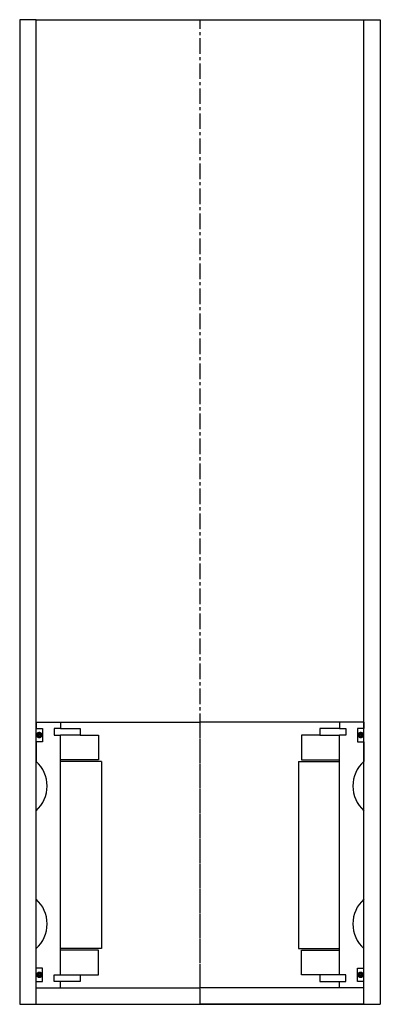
# Model space of a CAD drawing. Extents: x -55 to 55, y -10 to 290.
import ezdxf

# ---------------------------------------------------------------- set-up
doc = ezdxf.new("R2010")
doc.units = 0
doc.header["$LTSCALE"] = 0.15
doc.linetypes.add('CENTER', pattern=[50.8, 31.75, -6.35, 6.35, -6.35])
doc.layers.get('0').update_dxf_attribs({"linetype": 'CONTINUOUS'})
doc.layers.add('CENTER', color=9, linetype='CENTER')

# ---------------------------------------------------------------- blocks, each defined once
blk = doc.blocks.new('6S060110B')
for p, q in [((-50, 40.5), (-42.5, 40.5)), ((-50, 40.5), (-50, 38.5)), ((-42.5, 40.5), (0, 40.5)), ((-42.5, 40.5), (-42.5, 38.5)), ((42.5, 40.5), (0, 40.5)), ((42.5, 40.5), (42.5, 38.5)), ((50, 40.5), (42.5, 40.5)), ((50, 40.5), (50, 38.5)), ((-50, 38.5), (-48, 38.5)), ((-48, 38.5), (-48, 34.5)), ((-42.5, 38.5), (-44.5, 38.5)), ((-44.5, 38.5), (-44.5, 36.5)), ((-44.5, 36.5), (-42.5, 36.5)), ((-42.5, 38.5), (-36.5, 38.5)), ((-42.5, -36.5), (-42.5, 36.5)), ((-36.5, 36.5), (-42.5, 36.5)), ((-36.5, 38.5), (-36.5, 36.5)), ((-36.5, 36.5), (-31, 36.5)), ((-31, 36.5), (-31, 29)), ((36.5, 36.5), (31, 36.5)), ((31, 36.5), (31, 29)), ((42.5, 38.5), (36.5, 38.5)), ((36.5, 38.5), (36.5, 36.5)), ((36.5, 36.5), (42.5, 36.5)), ((42.5, 38.5), (44.5, 38.5)), ((44.5, 36.5), (42.5, 36.5)), ((42.5, -36.5), (42.5, 36.5)), ((44.5, 38.5), (44.5, 36.5)), ((50, 38.5), (48, 38.5)), ((48, 38.5), (48, 34.5)), ((-48, 34.5), (-50, 34.5)), ((-50, 34.5), (-50, 28.5)), ((48, 34.5), (50, 34.5)), ((50, 34.5), (50, 28.5)), ((-31, 29), (-42.5, 29)), ((-30, 28.5), (-42.5, 28.5)), ((-30, 28.5), (-30, -28.5)), ((30, 28.5), (30, -28.5)), ((30, 28.5), (42.5, 28.5)), ((31, 29), (42.5, 29)), ((-50, -13.5), (-50, 13.5)), ((50, -13.5), (50, 13.5)), ((-50, -34.5), (-50, -28.5)), ((-30, -28.5), (-42.5, -28.5)), ((-31, -29), (-42.5, -29)), ((-31, -36.5), (-31, -29)), ((30, -28.5), (42.5, -28.5)), ((31, -36.5), (31, -29)), ((31, -29), (42.5, -29)), ((50, -34.5), (50, -28.5)), ((-48, -34.5), (-50, -34.5)), ((-48, -38.5), (-48, -34.5)), ((48, -38.5), (48, -34.5)), ((48, -34.5), (50, -34.5)), ((-50, -40.5), (-50, -38.5)), ((-50, -38.5), (-48, -38.5)), ((-44.5, -38.5), (-44.5, -36.5)), ((-44.5, -36.5), (-42.5, -36.5)), ((-42.5, -38.5), (-44.5, -38.5)), ((-42.5, -36.5), (-36.5, -36.5)), ((-42.5, -40.5), (-42.5, -38.5)), ((-36.5, -38.5), (-42.5, -38.5)), ((-36.5, -36.5), (-36.5, -38.5)), ((-36.5, -36.5), (-31, -36.5)), ((36.5, -36.5), (31, -36.5)), ((42.5, -36.5), (36.5, -36.5)), ((36.5, -36.5), (36.5, -38.5)), ((36.5, -38.5), (42.5, -38.5)), ((44.5, -36.5), (42.5, -36.5)), ((42.5, -40.5), (42.5, -38.5)), ((42.5, -38.5), (44.5, -38.5)), ((44.5, -38.5), (44.5, -36.5)), ((50, -38.5), (48, -38.5)), ((50, -40.5), (50, -38.5)), ((-50, -40.5), (-42.5, -40.5)), ((-42.5, -40.5), (0, -40.5)), ((42.5, -40.5), (0, -40.5)), ((50, -40.5), (42.5, -40.5))]:
    blk.add_line(p, q)
at = {"const_width": 0.95}
for points in [[(-48.51, 36.54, -1), (-49.56, 36.54, -1)], [(48.51, 36.54, 1), (49.56, 36.54, 1)], [(-48.45, -36.52, -1), (-49.5, -36.52, -1)], [(48.45, -36.52, 1), (49.5, -36.52, 1)]]:
    blk.add_lwpolyline(points, format="xyb", close=True, dxfattribs=at)
for centre, start, end in [((-56.61, 21), 311.4096, 48.5904), ((56.61, 21), 131.4096, 228.5904), ((-56.61, -21), 311.4096, 48.5904), ((56.61, -21), 131.4096, 228.5904)]:
    blk.add_arc(centre, 10, start, end)
at = {"layer": 'CENTER'}
blk.add_line((0, -40.5), (0, 40.5), dxfattribs=at)

msp = doc.modelspace()

# ---------------------------------------------------------------- linework, layer by layer
for p, q in [((-50, 290), (-55, 290)), ((-55, 290), (-55, -10)), ((-50, -10), (-50, 290)), ((-50, 290), (50, 290)), ((50, -10), (50, 290)), ((50, 290), (55, 290)), ((55, 290), (55, -10)), ((-50, -10), (-50, -8)), ((50, -10), (50, -8)), ((-55, -10), (55, -10)), ((-50, -10), (-37.5, -10)), ((42.5, -10), (0, -10)), ((50, -10), (37.5, -10))]:
    msp.add_line(p, q)
at = {"layer": 'CENTER'}
for q in [(0, 290), (0, 71), (0, 58)]:
    msp.add_line((0, -10), q, dxfattribs=at)

# ---------------------------------------------------------------- block references
msp.add_blockref('6S060110B', (0, 35.5))

doc.saveas('drawing.dxf')
